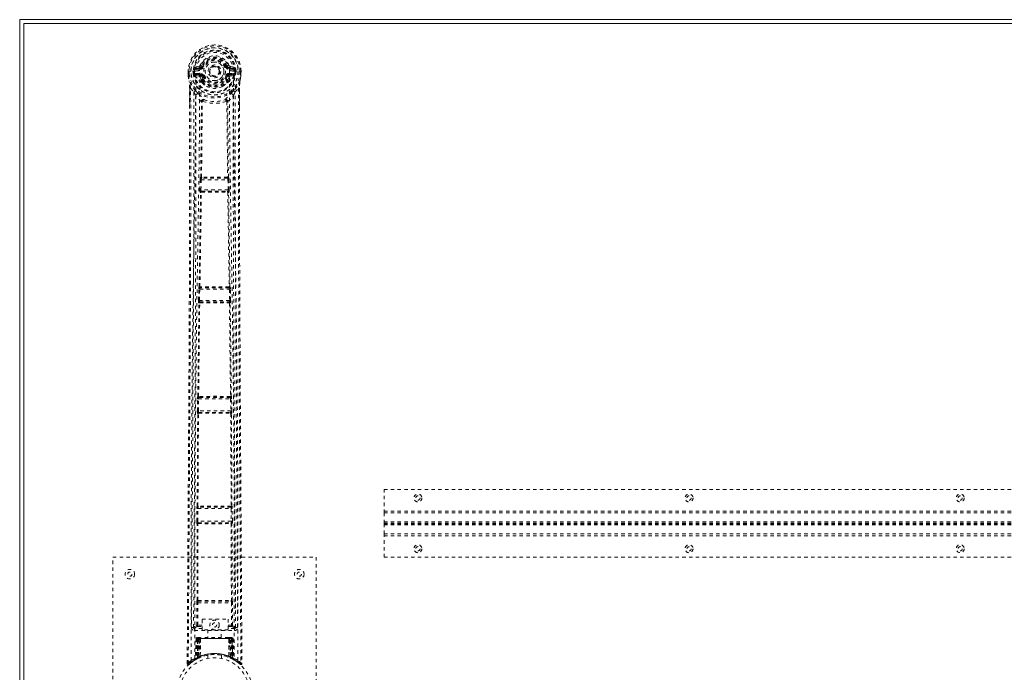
# Model space of a CAD drawing. Header units: inches. Extents: x 14 to 109.5, y 41.8 to 71.6.
# Tile 2 of 7: x 14 to 43, y 52.3 to 71.6. Entities that reach past the tile are written whole.
import ezdxf

# ---------------------------------------------------------------- set-up
doc = ezdxf.new("R2010")
doc.units = ezdxf.units.IN
doc.header["$MEASUREMENT"] = 0
doc.linetypes.add('SLD-Dashed', pattern=[0.075, 0.05, -0.025])
doc.linetypes.add('SLD-Solid', pattern=[0])

msp = doc.modelspace()

# ---------------------------------------------------------------- linework, layer by layer
at = {"color": 7, "linetype": 'SLD-Solid', "lineweight": 15}
for p, q in [((13.981, 41.806), (13.981, 71.556)), ((13.981, 71.556), (109.481, 71.556)), ((14.099, 71.438), (14.099, 41.924)), ((109.363, 71.438), (14.099, 71.438)), ((14.099, 71.438), (109.363, 71.438)), ((14.099, 41.924), (14.099, 71.438))]:
    msp.add_line(p, q, dxfattribs=at)
at = {"color": 7, "linetype": 'SLD-Dashed', "lineweight": 0}
for p, q in [((18.952, 70.034), (18.952, 69.956)), ((18.956, 70.034), (18.952, 70.034)), ((18.953, 70.035), (18.953, 69.955)), ((18.981, 70.034), (18.953, 70.034)), ((19.009, 70.034), (18.956, 70.034)), ((18.981, 70.034), (18.982, 69.957)), ((19.032, 70.034), (19.009, 70.034)), ((19.177, 70.034), (19.032, 70.034)), ((19.103, 69.962), (19.103, 70.034)), ((19.138, 70.034), (19.132, 70.034)), ((19.132, 70.034), (19.133, 69.963)), ((19.138, 69.958), (19.138, 70.034)), ((19.275, 70.18), (19.156, 70.157)), ((19.177, 70.034), (19.177, 70.034)), ((19.186, 70.121), (19.302, 70.141)), ((19.186, 70.121), (19.186, 70.091)), ((19.302, 70.121), (19.186, 70.121)), ((19.302, 70.091), (19.186, 70.091)), ((19.302, 70.141), (19.302, 70.121)), ((19.302, 70.091), (19.302, 70.121)), ((19.362, 70.185), (19.385, 70.175)), ((20.078, 70.175), (20.1, 70.185)), ((20.155, 70.208), (20.1, 70.185)), ((20.1, 70.185), (20.103, 70.178)), ((20.16, 70.141), (20.276, 70.121)), ((20.16, 70.141), (20.16, 70.121)), ((20.276, 70.121), (20.16, 70.121)), ((20.16, 70.091), (20.16, 70.121)), ((20.276, 70.091), (20.16, 70.091)), ((20.307, 70.157), (20.188, 70.18)), ((20.276, 70.091), (20.276, 70.121)), ((20.285, 70.034), (20.285, 70.034)), ((20.285, 70.034), (20.454, 70.034)), ((20.324, 69.958), (20.325, 70.034)), ((20.325, 70.034), (20.33, 70.034)), ((20.325, 70.034), (20.325, 70.034)), ((20.33, 69.963), (20.33, 70.034)), ((20.36, 70.034), (20.359, 69.961)), ((20.454, 70.034), (20.507, 70.034)), ((20.481, 69.957), (20.481, 70.034)), ((20.481, 70.034), (20.509, 70.034)), ((20.511, 70.034), (20.507, 70.034)), ((20.509, 69.955), (20.509, 70.035)), ((20.511, 70.034), (20.51, 69.956)), ((18.952, 69.956), (18.952, 69.956)), ((18.953, 69.909), (18.953, 69.905)), ((18.984, 69.732), (18.981, 69.75)), ((19.133, 69.962), (19.103, 69.96)), ((19.103, 69.96), (19.103, 69.962)), ((19.133, 69.962), (19.139, 69.942)), ((19.139, 69.942), (19.138, 69.958)), ((19.145, 69.92), (19.147, 69.916)), ((19.148, 69.916), (19.157, 69.906)), ((19.273, 69.885), (19.157, 69.906)), ((19.173, 69.969), (19.173, 69.939)), ((19.173, 69.969), (19.302, 69.969)), ((19.302, 69.914), (19.173, 69.939)), ((19.173, 69.939), (19.302, 69.939)), ((19.302, 69.969), (19.302, 69.939)), ((19.302, 69.914), (19.302, 69.939)), ((19.345, 69.731), (19.345, 69.769)), ((19.358, 69.873), (19.346, 69.892)), ((19.385, 69.884), (19.358, 69.873)), ((19.358, 69.873), (19.398, 69.786)), ((19.368, 69.772), (19.368, 69.734)), ((20.064, 69.786), (20.105, 69.873)), ((20.105, 69.873), (20.078, 69.884)), ((20.094, 69.734), (20.094, 69.772)), ((20.118, 69.769), (20.162, 69.862)), ((20.118, 69.731), (20.118, 69.769)), ((20.16, 69.969), (20.16, 69.939)), ((20.16, 69.969), (20.289, 69.969)), ((20.289, 69.939), (20.16, 69.914)), ((20.16, 69.914), (20.16, 69.939)), ((20.16, 69.939), (20.289, 69.939)), ((20.189, 69.885), (20.305, 69.906)), ((20.289, 69.939), (20.289, 69.969)), ((20.315, 69.916), (20.305, 69.906)), ((20.305, 69.906), (20.305, 69.906)), ((20.305, 69.906), (20.305, 69.906)), ((20.315, 69.916), (20.318, 69.92)), ((20.315, 69.916), (20.315, 69.916)), ((20.329, 69.962), (20.324, 69.942)), ((20.324, 69.942), (20.324, 69.958)), ((20.359, 69.96), (20.33, 69.962)), ((20.359, 69.961), (20.359, 69.96)), ((20.509, 69.909), (20.509, 69.905)), ((20.51, 69.956), (20.51, 69.956)), ((18.995, 68.929), (18.995, 69.536)), ((19.025, 69.536), (19.121, 69.421)), ((19.361, 69.688), (19.349, 69.707)), ((20.113, 69.707), (20.101, 69.688)), ((20.341, 69.421), (20.438, 69.536)), ((20.467, 69.536), (20.467, 68.962)), ((19.34, 69.142), (19.34, 69.142)), ((20.123, 69.142), (20.123, 69.142)), ((19.324, 66.905), (19.344, 69.125)), ((19.347, 66.907), (19.367, 69.128)), ((19.367, 69.128), (19.367, 69.128)), ((20.095, 69.128), (20.115, 66.907)), ((20.095, 69.128), (20.095, 69.128)), ((20.139, 66.905), (20.119, 69.125)), ((19.298, 66.534), (19.306, 66.829)), ((19.306, 66.829), (19.308, 66.857)), ((19.32, 66.904), (19.324, 66.905)), ((19.328, 66.533), (19.336, 66.828)), ((19.336, 66.828), (20.126, 66.828)), ((19.349, 66.873), (19.353, 66.874)), ((20.113, 66.873), (19.349, 66.873)), ((20.109, 66.902), (20.109, 66.902)), ((20.109, 66.874), (20.113, 66.873)), ((20.126, 66.828), (20.134, 66.533)), ((20.143, 66.904), (20.139, 66.905)), ((20.156, 66.829), (20.154, 66.857)), ((20.164, 66.534), (20.156, 66.829)), ((20.134, 66.533), (19.328, 66.533)), ((19.318, 66.456), (19.307, 66.459)), ((19.347, 66.485), (19.337, 66.488)), ((19.337, 66.488), (20.126, 66.488)), ((20.126, 66.488), (20.115, 66.485)), ((20.116, 66.462), (20.116, 66.462)), ((20.145, 66.456), (20.156, 66.459)), ((19.274, 63.67), (19.277, 63.671)), ((19.304, 63.639), (19.306, 63.64)), ((20.158, 63.639), (19.304, 63.639)), ((20.156, 63.64), (20.158, 63.639)), ((20.188, 63.67), (20.186, 63.671)), ((19.257, 63.268), (19.265, 63.595)), ((19.287, 63.267), (19.294, 63.594)), ((19.294, 63.594), (20.168, 63.594)), ((20.168, 63.594), (20.175, 63.267)), ((20.205, 63.268), (20.198, 63.595)), ((19.238, 60.433), (19.27, 63.19)), ((19.26, 60.435), (19.292, 63.191)), ((19.27, 63.19), (19.263, 63.193)), ((20.175, 63.267), (19.287, 63.267)), ((19.3, 63.219), (19.293, 63.222)), ((19.293, 63.222), (20.169, 63.222)), ((20.169, 63.222), (20.163, 63.219)), ((20.17, 63.191), (20.202, 60.435)), ((20.193, 63.19), (20.199, 63.193)), ((20.225, 60.433), (20.193, 63.19)), ((19.236, 60.432), (19.238, 60.433)), ((20.226, 60.432), (20.225, 60.433)), ((19.223, 60.005), (19.228, 60.357)), ((19.253, 60.004), (19.258, 60.357)), ((19.258, 60.357), (20.204, 60.357)), ((19.266, 60.402), (19.268, 60.403)), ((20.196, 60.402), (19.266, 60.402)), ((19.272, 60.403), (19.272, 60.403)), ((20.19, 60.403), (20.19, 60.403)), ((20.195, 60.403), (20.196, 60.402)), ((20.204, 60.357), (20.21, 60.004)), ((20.239, 60.005), (20.234, 60.357)), ((19.219, 57.192), (19.234, 59.928)), ((19.234, 59.928), (19.229, 59.93)), ((19.24, 57.193), (19.256, 59.929)), ((20.21, 60.004), (19.253, 60.004)), ((19.263, 59.957), (19.259, 59.959)), ((19.259, 59.959), (20.204, 59.959)), ((19.267, 59.957), (19.267, 59.957)), ((20.195, 59.957), (20.195, 59.957)), ((20.204, 59.959), (20.199, 59.957)), ((20.207, 59.929), (20.222, 57.193)), ((20.229, 59.928), (20.233, 59.93)), ((20.244, 57.192), (20.229, 59.928)), ((24.731, 56.993), (24.731, 57.681)), ((24.731, 57.681), (66.731, 57.681)), ((19.206, 56.746), (19.209, 57.116)), ((19.217, 57.191), (19.219, 57.192)), ((19.236, 56.745), (19.239, 57.116)), ((19.239, 57.116), (20.224, 57.116)), ((19.247, 57.161), (19.248, 57.162)), ((20.216, 57.161), (19.247, 57.161)), ((19.253, 57.162), (19.253, 57.162)), ((20.21, 57.162), (20.21, 57.162)), ((20.214, 57.162), (20.216, 57.161)), ((20.224, 57.116), (20.226, 56.745)), ((20.245, 57.191), (20.244, 57.192)), ((20.256, 56.746), (20.253, 57.116)), ((24.731, 57.044), (66.731, 57.044)), ((24.731, 56.69), (24.731, 56.993)), ((24.731, 56.993), (66.731, 56.993)), ((19.217, 56.669), (19.213, 56.671)), ((19.215, 54.412), (19.217, 56.669)), ((20.226, 56.745), (19.236, 56.745)), ((19.237, 54.413), (19.239, 56.67)), ((19.247, 56.699), (19.243, 56.7)), ((19.243, 56.7), (20.219, 56.7)), ((19.251, 56.698), (19.251, 56.698)), ((20.212, 56.698), (20.211, 56.698)), ((20.219, 56.7), (20.215, 56.699)), ((20.224, 56.67), (20.226, 54.413)), ((20.245, 56.669), (20.249, 56.671)), ((20.247, 54.412), (20.245, 56.669)), ((24.731, 56.726), (66.731, 56.726)), ((24.731, 56.69), (66.731, 56.69)), ((24.731, 56.672), (24.731, 56.69)), ((24.731, 56.672), (66.731, 56.672)), ((24.731, 56.368), (24.731, 56.672)), ((24.731, 56.635), (66.731, 56.635)), ((24.731, 56.368), (66.731, 56.368)), ((24.731, 55.681), (24.731, 56.368)), ((24.731, 56.317), (66.731, 56.317)), ((16.731, 47.681), (16.731, 55.681)), ((16.731, 55.681), (22.731, 55.681)), ((22.731, 55.681), (22.731, 47.681)), ((24.731, 55.681), (66.731, 55.681)), ((19.205, 53.677), (19.206, 54.337)), ((19.215, 54.412), (19.215, 54.412)), ((19.235, 53.677), (19.236, 54.337)), ((19.236, 54.337), (20.226, 54.337)), ((19.244, 54.382), (19.245, 54.382)), ((19.244, 54.382), (20.218, 54.382)), ((20.218, 54.382), (20.218, 54.382)), ((20.226, 54.337), (20.228, 53.677)), ((20.248, 54.412), (20.247, 54.412)), ((20.258, 53.677), (20.256, 54.337)), ((19.363, 53.852), (20.132, 53.852)), ((19.363, 53.538), (19.363, 53.852)), ((20.132, 53.852), (20.132, 53.538)), ((19.051, 53.605), (19.111, 53.605)), ((19.111, 53.609), (19.111, 53.607)), ((19.111, 53.605), (19.113, 53.594)), ((19.112, 53.604), (19.113, 53.594)), ((19.141, 53.575), (19.141, 53.515)), ((19.363, 53.575), (19.141, 53.575)), ((19.141, 53.515), (20.322, 53.515)), ((19.233, 53.632), (19.363, 53.632)), ((19.363, 53.677), (19.235, 53.677)), ((20.132, 53.538), (19.363, 53.538)), ((19.536, 53.538), (19.536, 53.306)), ((19.926, 53.306), (19.926, 53.538)), ((20.132, 53.677), (20.228, 53.677)), ((20.132, 53.632), (20.23, 53.632)), ((20.322, 53.575), (20.132, 53.575)), ((20.322, 53.515), (20.322, 53.575)), ((20.35, 53.594), (20.352, 53.605)), ((20.35, 53.594), (20.351, 53.604)), ((20.351, 53.607), (20.351, 53.609)), ((20.352, 53.605), (20.412, 53.605)), ((19.184, 53.277), (19.163, 52.671)), ((19.198, 53.277), (19.177, 52.679)), ((19.198, 53.277), (19.184, 53.277)), ((19.184, 53.277), (19.223, 53.277)), ((19.217, 53.28), (19.196, 52.686)), ((19.216, 53.277), (19.196, 52.69)), ((19.283, 53.277), (19.216, 53.277)), ((19.223, 52.719), (19.223, 53.277)), ((19.223, 53.277), (20.239, 53.277)), ((19.237, 53.306), (19.228, 53.306)), ((19.237, 53.277), (19.236, 52.726)), ((20.226, 53.277), (19.237, 53.277)), ((19.3, 53.306), (19.246, 53.306)), ((19.255, 53.277), (19.255, 52.734)), ((19.255, 53.277), (20.207, 53.277)), ((19.264, 52.725), (19.283, 53.277)), ((19.284, 53.277), (19.265, 52.726)), ((19.283, 53.277), (19.284, 53.277)), ((19.306, 52.753), (19.312, 53.277)), ((19.315, 53.277), (19.31, 52.755)), ((19.315, 53.277), (19.312, 53.277)), ((19.321, 53.306), (19.314, 53.306)), ((20.148, 53.277), (19.315, 53.277)), ((20.14, 53.306), (19.322, 53.306)), ((20.148, 53.306), (20.141, 53.306)), ((20.152, 52.755), (20.148, 53.277)), ((20.151, 53.277), (20.148, 53.277)), ((20.151, 53.277), (20.156, 52.753)), ((20.216, 53.306), (20.162, 53.306)), ((20.197, 52.726), (20.178, 53.277)), ((20.178, 53.277), (20.179, 53.277)), ((20.179, 53.277), (20.199, 52.725)), ((20.246, 53.277), (20.179, 53.277)), ((20.207, 52.734), (20.207, 53.277)), ((20.235, 53.306), (20.225, 53.306)), ((20.226, 53.277), (20.226, 52.726)), ((20.226, 53.277), (20.265, 53.277)), ((20.239, 53.277), (20.24, 52.719)), ((20.266, 52.686), (20.246, 53.28)), ((20.246, 53.277), (20.267, 52.69)), ((20.265, 53.277), (20.285, 52.679)), ((20.278, 53.277), (20.265, 53.277)), ((20.278, 53.277), (20.299, 52.671)), ((19.078, 52.599), (18.974, 52.516)), ((19.063, 52.589), (19.082, 52.604)), ((19.188, 52.668), (19.085, 52.604)), ((19.149, 52.646), (19.162, 52.654)), ((19.163, 52.671), (19.177, 52.679)), ((19.181, 52.665), (19.247, 52.699)), ((19.196, 52.69), (19.264, 52.725)), ((19.223, 52.719), (19.235, 52.693)), ((19.247, 52.699), (19.248, 52.7)), ((19.251, 52.701), (19.249, 52.7)), ((19.267, 52.708), (19.255, 52.734)), ((19.265, 52.726), (19.264, 52.725)), ((19.296, 52.719), (19.265, 52.705)), ((19.306, 52.753), (19.31, 52.755)), ((19.531, 52.788), (19.531, 52.692)), ((19.931, 52.692), (19.931, 52.788)), ((20.149, 52.728), (20.154, 52.726)), ((20.152, 52.755), (20.156, 52.753)), ((20.207, 52.734), (20.195, 52.708)), ((20.199, 52.725), (20.197, 52.726)), ((20.199, 52.725), (20.267, 52.69)), ((20.212, 52.7), (20.214, 52.7)), ((20.214, 52.7), (20.215, 52.699)), ((20.215, 52.699), (20.282, 52.665)), ((20.225, 52.694), (20.227, 52.693)), ((20.285, 52.679), (20.299, 52.671)), ((20.294, 52.659), (20.308, 52.651)), ((20.3, 52.654), (20.314, 52.646)), ((18.924, 52.539), (18.954, 52.539))]:
    msp.add_line(p, q, dxfattribs=at)
at = {"color": 7, "linetype": 'SLD-Dashed', "lineweight": 0, "flags": 128}
for points in [[(20.168, 70.052), (20.162, 70.131), (20.137, 70.208), (20.096, 70.279), (20.041, 70.34), (19.974, 70.389), (19.898, 70.426), (19.816, 70.448), (19.731, 70.456), (19.646, 70.448), (19.565, 70.426), (19.489, 70.389), (19.422, 70.34), (19.366, 70.279), (19.325, 70.208), (19.301, 70.131), (19.294, 70.052)], [(18.952, 70.034), (18.951, 70.034), (18.952, 70.034), (18.953, 70.034)], [(19.043, 52.633), (19.041, 55.076), (19.045, 57.517), (19.059, 59.958), (19.085, 62.396), (19.112, 64.309), (19.142, 66.221), (19.167, 68.129), (19.177, 70.034)], [(19.186, 70.091), (19.163, 70.095), (19.143, 70.108)], [(19.152, 52.688), (19.15, 55.126), (19.154, 57.562), (19.17, 59.997), (19.198, 62.43), (19.227, 64.339), (19.259, 66.246), (19.285, 68.15), (19.294, 70.052)], [(19.412, 70.164), (19.407, 70.166), (19.402, 70.168), (19.397, 70.17), (19.393, 70.172), (19.39, 70.173), (19.387, 70.174), (19.385, 70.175), (19.385, 70.175)], [(20.05, 70.164), (20.056, 70.166), (20.061, 70.168), (20.065, 70.17), (20.069, 70.172), (20.073, 70.173), (20.076, 70.174), (20.077, 70.175), (20.078, 70.175)], [(20.168, 70.052), (20.178, 68.116), (20.205, 66.177), (20.237, 64.235), (20.267, 62.291), (20.29, 60.345), (20.307, 57.794), (20.313, 55.242), (20.311, 52.688)], [(20.319, 70.108), (20.3, 70.095), (20.276, 70.091)], [(20.419, 52.633), (20.422, 55.076), (20.418, 57.517), (20.404, 59.958), (20.378, 62.396), (20.35, 64.31), (20.32, 66.221), (20.295, 68.129), (20.285, 70.034)], [(20.509, 70.034), (20.51, 70.034), (20.511, 70.034), (20.511, 70.034)], [(18.982, 69.957), (18.975, 69.956), (18.969, 69.956), (18.964, 69.956), (18.959, 69.956), (18.955, 69.956), (18.953, 69.956), (18.952, 69.956), (18.952, 69.956)], [(18.982, 69.956), (18.98, 69.952), (18.972, 69.941), (18.97, 69.936), (18.97, 69.931), (18.969, 69.927), (18.968, 69.925), (18.967, 69.924), (18.963, 69.922), (18.959, 69.921), (18.958, 69.92), (18.957, 69.919), (18.957, 69.915), (18.956, 69.906), (18.955, 69.905), (18.955, 69.904), (18.954, 69.904), (18.953, 69.905)], [(18.953, 69.909), (18.966, 69.821), (18.981, 69.75)], [(18.953, 69.905), (18.967, 69.813), (18.983, 69.739)], [(18.981, 69.75), (18.981, 69.745), (18.983, 69.739)], [(19.163, 69.461), (19.063, 69.584), (18.983, 69.739)], [(19.133, 69.962), (19.133, 69.962), (19.133, 69.962)], [(19.138, 69.958), (19.155, 69.966), (19.173, 69.969)], [(19.301, 69.862), (19.287, 69.879), (19.273, 69.885)], [(19.345, 69.769), (19.322, 69.811), (19.301, 69.862)], [(19.349, 69.707), (19.349, 69.708), (19.345, 69.731)], [(19.412, 69.896), (19.407, 69.894), (19.402, 69.891), (19.397, 69.889), (19.393, 69.888), (19.39, 69.886), (19.387, 69.885), (19.385, 69.884), (19.385, 69.884)], [(20.05, 69.896), (20.056, 69.894), (20.061, 69.891), (20.065, 69.889), (20.069, 69.888), (20.073, 69.886), (20.076, 69.885), (20.077, 69.884), (20.078, 69.884)], [(20.118, 69.731), (20.114, 69.708), (20.113, 69.707)], [(20.162, 69.862), (20.175, 69.879), (20.189, 69.885)], [(20.289, 69.969), (20.307, 69.966), (20.324, 69.958)], [(20.48, 69.739), (20.399, 69.584), (20.299, 69.461)], [(20.33, 69.962), (20.329, 69.962), (20.329, 69.962)], [(20.481, 69.75), (20.478, 69.73), (20.476, 69.706)], [(20.48, 69.739), (20.496, 69.813), (20.509, 69.905)], [(20.48, 69.739), (20.481, 69.745), (20.481, 69.75)], [(20.481, 69.957), (20.487, 69.956), (20.493, 69.956), (20.499, 69.956), (20.503, 69.956), (20.507, 69.956), (20.509, 69.956), (20.511, 69.956), (20.51, 69.956)], [(20.509, 69.905), (20.508, 69.904), (20.508, 69.904), (20.507, 69.904), (20.507, 69.906), (20.506, 69.914), (20.505, 69.918), (20.504, 69.92), (20.503, 69.92), (20.499, 69.921), (20.497, 69.922), (20.496, 69.923), (20.495, 69.925), (20.494, 69.932), (20.492, 69.937), (20.49, 69.941), (20.485, 69.948), (20.482, 69.952), (20.481, 69.956)], [(20.509, 69.909), (20.497, 69.821), (20.481, 69.75)], [(18.954, 52.539), (18.96, 53.474), (18.966, 54.446), (18.972, 55.454), (18.977, 56.223), (18.977, 56.325), (18.978, 56.428), (18.979, 56.531), (18.979, 56.634), (18.98, 56.737), (18.981, 56.862), (18.983, 57.228), (18.985, 57.564), (18.987, 57.867), (18.989, 58.138), (18.992, 58.646), (18.994, 59.09), (18.998, 59.748), (19.002, 60.347), (19.005, 60.889), (19.009, 61.497), (19.012, 62.117), (19.018, 63.315), (19.023, 64.591), (19.027, 65.823), (19.029, 67.064), (19.028, 68.314), (19.025, 69.536)], [(18.995, 69.536), (18.995, 69.536), (18.996, 69.536), (18.999, 69.536), (19.002, 69.536), (19.006, 69.536), (19.012, 69.536), (19.018, 69.536), (19.025, 69.536)], [(18.997, 69.536), (18.998, 69.258), (18.999, 69.019), (18.999, 68.928)], [(19.361, 69.688), (19.439, 69.621), (19.492, 69.592)], [(19.971, 69.592), (20.023, 69.622), (20.101, 69.688)], [(20.438, 69.536), (20.434, 68.2), (20.434, 66.846), (20.436, 65.468), (20.441, 64.142), (20.447, 62.776), (20.454, 61.41), (20.462, 60.109), (20.469, 58.956), (20.474, 58.15), (20.482, 56.825), (20.489, 55.683), (20.496, 54.593), (20.502, 53.545), (20.508, 52.538)], [(20.467, 69.536), (20.468, 69.536), (20.466, 69.536), (20.464, 69.536), (20.461, 69.536), (20.456, 69.536), (20.451, 69.536), (20.445, 69.536), (20.438, 69.536)], [(20.464, 68.962), (20.465, 69.205), (20.466, 69.536)], [(20.476, 69.706), (20.471, 69.652), (20.467, 69.536)], [(19.121, 69.421), (19.122, 68.663), (19.123, 67.868), (19.122, 67.038), (19.12, 66.171), (19.118, 65.32), (19.115, 64.603), (19.112, 63.918), (19.108, 63.182), (19.104, 62.396), (19.103, 62.154), (19.102, 61.909), (19.1, 61.659), (19.099, 61.441), (19.098, 61.264), (19.097, 61.079), (19.096, 60.885), (19.094, 60.682), (19.092, 60.273), (19.089, 59.833), (19.086, 59.361), (19.086, 59.268), (19.085, 59.245), (19.085, 59.228), (19.085, 59.205), (19.085, 59.176), (19.085, 59.14), (19.085, 59.098), (19.084, 58.952), (19.082, 58.759), (19.081, 58.558), (19.08, 58.323), (19.078, 58.055), (19.077, 57.941), (19.077, 57.821), (19.076, 57.696), (19.075, 57.566), (19.074, 57.483), (19.074, 57.403), (19.069, 56.568), (19.064, 55.764), (19.059, 55.002), (19.055, 54.282), (19.051, 53.605)], [(19.181, 69.309), (19.178, 65.384), (19.159, 61.458), (19.135, 57.532), (19.111, 53.605)], [(19.34, 69.142), (19.255, 69.221), (19.181, 69.309)], [(19.259, 69.373), (19.268, 69.364), (19.274, 69.358)], [(19.387, 69.148), (19.383, 69.158), (19.376, 69.165), (19.369, 69.17), (19.36, 69.171), (19.353, 69.168), (19.346, 69.162), (19.342, 69.153), (19.34, 69.142)], [(20.123, 69.142), (20.121, 69.153), (20.116, 69.162), (20.11, 69.168), (20.102, 69.171), (20.094, 69.17), (20.086, 69.165), (20.08, 69.158), (20.075, 69.148)], [(20.123, 69.142), (20.208, 69.221), (20.282, 69.309)], [(20.204, 69.373), (20.194, 69.364), (20.189, 69.358)], [(20.352, 53.605), (20.328, 57.532), (20.304, 61.458), (20.285, 65.384), (20.282, 69.309)], [(20.412, 53.605), (20.408, 54.217), (20.404, 54.864), (20.4, 55.546), (20.396, 56.263), (20.391, 57.005), (20.39, 57.105), (20.39, 57.205), (20.389, 57.306), (20.389, 57.407), (20.388, 57.509), (20.387, 57.638), (20.385, 58.023), (20.383, 58.366), (20.381, 58.666), (20.379, 58.924), (20.378, 59.067), (20.377, 59.192), (20.377, 59.3), (20.376, 59.39), (20.376, 59.464), (20.375, 59.521), (20.374, 59.651), (20.373, 59.826), (20.37, 60.348), (20.367, 60.83), (20.366, 61.06), (20.365, 61.279), (20.363, 61.488), (20.362, 61.748), (20.36, 62.01), (20.359, 62.266), (20.358, 62.515), (20.352, 63.634), (20.347, 64.824), (20.343, 65.964), (20.34, 67.119), (20.34, 68.283), (20.341, 69.421)], [(18.924, 52.539), (18.95, 56.789), (18.976, 61.038), (18.996, 65.288), (18.995, 68.929)], [(20.467, 68.962), (20.467, 65.288), (20.486, 61.038), (20.512, 56.789), (20.538, 52.539)], [(19.306, 66.829), (19.31, 66.829), (19.316, 66.829), (19.326, 66.828), (19.336, 66.828)], [(19.347, 66.907), (19.341, 66.904), (19.336, 66.899), (19.334, 66.893), (19.334, 66.888), (19.336, 66.882), (19.34, 66.878), (19.347, 66.875), (19.353, 66.874)], [(19.347, 66.907), (19.35, 66.904), (19.351, 66.903), (19.352, 66.902), (19.353, 66.902)], [(20.109, 66.874), (20.116, 66.875), (20.122, 66.878), (20.126, 66.882), (20.129, 66.888), (20.128, 66.893), (20.126, 66.899), (20.122, 66.904), (20.115, 66.907)], [(20.109, 66.902), (20.11, 66.902), (20.111, 66.903), (20.113, 66.904), (20.115, 66.907)], [(20.126, 66.828), (20.137, 66.828), (20.146, 66.829), (20.153, 66.829), (20.156, 66.829)], [(19.298, 66.534), (19.3, 66.534), (19.302, 66.534), (19.305, 66.534), (19.308, 66.534), (19.313, 66.534), (19.318, 66.534), (19.323, 66.534), (19.328, 66.533)], [(20.134, 66.533), (20.14, 66.534), (20.145, 66.534), (20.15, 66.534), (20.154, 66.534), (20.158, 66.534), (20.161, 66.534), (20.163, 66.534), (20.164, 66.534)], [(19.277, 63.671), (19.297, 65.064), (19.318, 66.456)], [(19.299, 63.673), (19.32, 65.066), (19.341, 66.458)], [(19.347, 66.485), (19.341, 66.484), (19.336, 66.482), (19.332, 66.478), (19.33, 66.474), (19.33, 66.469), (19.332, 66.465), (19.336, 66.461), (19.341, 66.458)], [(19.346, 66.462), (19.345, 66.462), (19.344, 66.462), (19.343, 66.461), (19.341, 66.458)], [(20.121, 66.458), (20.127, 66.461), (20.131, 66.465), (20.132, 66.469), (20.132, 66.474), (20.13, 66.478), (20.127, 66.482), (20.121, 66.484), (20.115, 66.485)], [(20.121, 66.458), (20.142, 65.066), (20.163, 63.673)], [(20.186, 63.671), (20.165, 65.064), (20.145, 66.456)], [(19.299, 63.673), (19.293, 63.669), (19.289, 63.665), (19.287, 63.659), (19.287, 63.653), (19.289, 63.648), (19.293, 63.644), (19.299, 63.641), (19.306, 63.64)], [(20.156, 63.64), (20.163, 63.641), (20.169, 63.644), (20.174, 63.648), (20.176, 63.653), (20.176, 63.659), (20.174, 63.665), (20.169, 63.669), (20.163, 63.673)], [(20.157, 63.668), (20.158, 63.668), (20.159, 63.668), (20.161, 63.669), (20.163, 63.673)], [(19.266, 63.614), (19.265, 63.609), (19.267, 63.595)], [(19.265, 63.595), (19.268, 63.595), (19.274, 63.595), (19.284, 63.595), (19.294, 63.594)], [(20.168, 63.594), (20.178, 63.595), (20.188, 63.595), (20.195, 63.595), (20.198, 63.595)], [(20.196, 63.595), (20.197, 63.609), (20.197, 63.614)], [(19.257, 63.268), (19.258, 63.268), (19.26, 63.268), (19.263, 63.268), (19.267, 63.267), (19.271, 63.267), (19.276, 63.267), (19.282, 63.267), (19.287, 63.267)], [(19.3, 63.219), (19.293, 63.218), (19.288, 63.216), (19.284, 63.212), (19.281, 63.208), (19.281, 63.203), (19.283, 63.199), (19.287, 63.195), (19.292, 63.192)], [(19.298, 63.196), (19.297, 63.196), (19.296, 63.195), (19.294, 63.194), (19.292, 63.192)], [(20.17, 63.192), (20.175, 63.195), (20.179, 63.199), (20.181, 63.203), (20.181, 63.208), (20.179, 63.212), (20.175, 63.216), (20.169, 63.218), (20.163, 63.219)], [(20.175, 63.267), (20.181, 63.267), (20.186, 63.267), (20.191, 63.267), (20.195, 63.267), (20.199, 63.268), (20.202, 63.268), (20.204, 63.268), (20.205, 63.268)], [(19.26, 60.435), (19.254, 60.431), (19.25, 60.426), (19.248, 60.421), (19.248, 60.415), (19.25, 60.41), (19.255, 60.406), (19.261, 60.404), (19.268, 60.403)], [(19.26, 60.435), (19.262, 60.431), (19.264, 60.43), (19.265, 60.43), (19.266, 60.43)], [(20.195, 60.403), (20.202, 60.404), (20.208, 60.406), (20.212, 60.41), (20.215, 60.415), (20.215, 60.421), (20.213, 60.426), (20.209, 60.431), (20.202, 60.435)], [(20.197, 60.43), (20.198, 60.43), (20.199, 60.43), (20.2, 60.431), (20.202, 60.435)], [(19.228, 60.357), (19.231, 60.357), (19.238, 60.357), (19.248, 60.357), (19.258, 60.357)], [(19.229, 60.377), (19.229, 60.371), (19.23, 60.357)], [(20.204, 60.357), (20.215, 60.357), (20.225, 60.357), (20.231, 60.357), (20.234, 60.357)], [(20.232, 60.357), (20.234, 60.371), (20.234, 60.377)], [(19.223, 60.005), (19.224, 60.005), (19.226, 60.005), (19.229, 60.005), (19.233, 60.005), (19.237, 60.005), (19.242, 60.005), (19.247, 60.004), (19.253, 60.004)], [(19.263, 59.957), (19.257, 59.956), (19.251, 59.954), (19.247, 59.95), (19.245, 59.946), (19.245, 59.941), (19.246, 59.936), (19.25, 59.932), (19.256, 59.929)], [(19.261, 59.933), (19.26, 59.933), (19.259, 59.933), (19.258, 59.932), (19.256, 59.929)], [(20.207, 59.929), (20.212, 59.932), (20.216, 59.936), (20.218, 59.941), (20.218, 59.946), (20.215, 59.95), (20.211, 59.954), (20.205, 59.956), (20.199, 59.957)], [(20.207, 59.929), (20.205, 59.932), (20.203, 59.933), (20.202, 59.933), (20.202, 59.933)], [(20.21, 60.004), (20.215, 60.004), (20.22, 60.005), (20.225, 60.005), (20.23, 60.005), (20.233, 60.005), (20.236, 60.005), (20.238, 60.005), (20.239, 60.005)], [(20.348, 54.176), (20.346, 54.619), (20.342, 55.189), (20.339, 55.721), (20.336, 56.213), (20.333, 56.659), (20.331, 57.067), (20.328, 57.437), (20.326, 57.769), (20.323, 58.224), (20.322, 58.521)], [(19.209, 57.116), (19.212, 57.116), (19.219, 57.116), (19.228, 57.116), (19.239, 57.116)], [(19.21, 57.132), (19.21, 57.128), (19.211, 57.116)], [(19.24, 57.193), (19.234, 57.189), (19.231, 57.185), (19.229, 57.18), (19.229, 57.174), (19.231, 57.169), (19.236, 57.165), (19.242, 57.163), (19.248, 57.162)], [(19.24, 57.193), (19.243, 57.19), (19.244, 57.188), (19.245, 57.188), (19.246, 57.188)], [(20.214, 57.162), (20.221, 57.163), (20.227, 57.165), (20.231, 57.169), (20.234, 57.174), (20.234, 57.18), (20.232, 57.185), (20.228, 57.189), (20.222, 57.193)], [(20.216, 57.188), (20.217, 57.188), (20.218, 57.188), (20.22, 57.19), (20.222, 57.193)], [(20.224, 57.116), (20.234, 57.116), (20.244, 57.116), (20.251, 57.116), (20.253, 57.116)], [(20.251, 57.116), (20.253, 57.128), (20.253, 57.132)], [(19.206, 56.746), (19.207, 56.746), (19.209, 56.746), (19.212, 56.746), (19.216, 56.746), (19.22, 56.745), (19.225, 56.745), (19.231, 56.745), (19.236, 56.745)], [(19.247, 56.699), (19.241, 56.698), (19.235, 56.695), (19.231, 56.692), (19.228, 56.687), (19.228, 56.682), (19.23, 56.677), (19.233, 56.673), (19.239, 56.67)], [(19.244, 56.674), (19.243, 56.674), (19.243, 56.674), (19.241, 56.673), (19.239, 56.67)], [(20.224, 56.67), (20.229, 56.673), (20.233, 56.677), (20.234, 56.682), (20.234, 56.687), (20.232, 56.692), (20.228, 56.695), (20.222, 56.698), (20.215, 56.699)], [(20.224, 56.67), (20.221, 56.673), (20.22, 56.674), (20.219, 56.674), (20.218, 56.674)], [(20.226, 56.745), (20.232, 56.745), (20.237, 56.745), (20.242, 56.745), (20.246, 56.746), (20.25, 56.746), (20.253, 56.746), (20.255, 56.746), (20.256, 56.746)], [(19.206, 54.337), (19.207, 54.337), (19.209, 54.337), (19.212, 54.337), (19.216, 54.337), (19.221, 54.337), (19.225, 54.337), (19.231, 54.337), (19.236, 54.337)], [(19.237, 54.413), (19.231, 54.409), (19.228, 54.405), (19.225, 54.4), (19.226, 54.394), (19.228, 54.39), (19.232, 54.386), (19.238, 54.383), (19.245, 54.382)], [(19.237, 54.413), (19.239, 54.41), (19.241, 54.408), (19.242, 54.408), (19.243, 54.408)], [(19.243, 54.408), (19.485, 54.408), (19.731, 54.408), (19.978, 54.408), (20.22, 54.408)], [(19.249, 54.382), (19.367, 54.382), (19.485, 54.382), (19.605, 54.382), (19.725, 54.382), (19.835, 54.382), (19.945, 54.382), (20.05, 54.382), (20.132, 54.382), (20.213, 54.382)], [(20.218, 54.382), (20.224, 54.383), (20.23, 54.386), (20.234, 54.39), (20.237, 54.394), (20.237, 54.4), (20.235, 54.405), (20.231, 54.409), (20.225, 54.413)], [(20.226, 54.337), (20.237, 54.337), (20.246, 54.337), (20.253, 54.337), (20.256, 54.337)], [(19.111, 53.605), (19.134, 53.634), (19.203, 53.662)], [(19.141, 53.575), (19.164, 53.604), (19.233, 53.632)], [(19.205, 53.677), (19.208, 53.677), (19.215, 53.677), (19.223, 53.677), (19.235, 53.677)], [(20.258, 53.677), (20.255, 53.677), (20.248, 53.677), (20.238, 53.677), (20.228, 53.677)], [(20.23, 53.632), (20.299, 53.604), (20.322, 53.575)], [(20.352, 53.605), (20.329, 53.634), (20.259, 53.662)], [(19.237, 53.277), (19.222, 53.277), (19.21, 53.277), (19.201, 53.277), (19.198, 53.277)], [(19.216, 53.277), (19.216, 53.277), (19.218, 53.277), (19.222, 53.277), (19.227, 53.277), (19.233, 53.277), (19.24, 53.277), (19.247, 53.277), (19.255, 53.277)], [(19.223, 53.277), (19.223, 53.288), (19.223, 53.297), (19.224, 53.304), (19.224, 53.304)], [(19.312, 53.277), (19.302, 53.277), (19.293, 53.277), (19.287, 53.277), (19.284, 53.277)], [(19.312, 53.277), (19.312, 53.282), (19.313, 53.288), (19.313, 53.293), (19.315, 53.297), (19.316, 53.301), (19.318, 53.304), (19.319, 53.305), (19.321, 53.306)], [(20.141, 53.306), (20.145, 53.304), (20.148, 53.297), (20.15, 53.288), (20.151, 53.277)], [(20.178, 53.277), (20.175, 53.277), (20.169, 53.277), (20.161, 53.277), (20.151, 53.277)], [(20.207, 53.277), (20.215, 53.277), (20.223, 53.277), (20.23, 53.277), (20.236, 53.277), (20.241, 53.277), (20.244, 53.277), (20.246, 53.277), (20.246, 53.277)], [(20.239, 53.304), (20.239, 53.304), (20.239, 53.297), (20.239, 53.288), (20.239, 53.277)], [(20.239, 53.277), (20.254, 53.277), (20.267, 53.277), (20.272, 53.277), (20.275, 53.277), (20.278, 53.277)], [(19.219, 52.685), (19.227, 52.69), (19.234, 52.696)], [(19.308, 52.726), (19.309, 52.727), (19.31, 52.729), (19.311, 52.731), (19.311, 52.735), (19.31, 52.739), (19.309, 52.743), (19.308, 52.748), (19.306, 52.753)], [(20.154, 52.726), (20.153, 52.727), (20.152, 52.729), (20.152, 52.731), (20.152, 52.735), (20.152, 52.739), (20.153, 52.743), (20.155, 52.748), (20.156, 52.753)], [(20.314, 52.646), (20.312, 52.647), (20.312, 52.647)], [(20.49, 52.519), (20.497, 52.515), (20.505, 52.513), (20.513, 52.512), (20.521, 52.513), (20.528, 52.517), (20.533, 52.522), (20.537, 52.529), (20.538, 52.536)], [(20.538, 52.539), (20.538, 52.539), (20.536, 52.539), (20.529, 52.539), (20.52, 52.539), (20.514, 52.539), (20.508, 52.539)]]:
    msp.add_lwpolyline(points, dxfattribs=at)
at = {"color": 7, "linetype": 'SLD-Dashed', "lineweight": 0}
for centre, radius in [((19.731, 70.03), 0.7), ((19.731, 70.03), 0.69), ((19.731, 70.03), 0.623), ((19.731, 70.03), 0.32), ((19.731, 70.03), 0.275), ((19.731, 70.03), 0.188), ((19.731, 70.03), 0.156), ((19.731, 70.03), 0.142), ((19.731, 70.03), 0.14), ((19.731, 70.03), 0.138), ((25.731, 57.431), 0.117), ((33.731, 57.431), 0.117), ((41.731, 57.431), 0.117), ((25.731, 57.431), 0.0625), ((33.731, 57.431), 0.0625), ((41.731, 57.431), 0.0625), ((25.731, 55.931), 0.117), ((25.731, 55.931), 0.0625), ((33.731, 55.931), 0.117), ((33.731, 55.931), 0.0625), ((41.731, 55.931), 0.117), ((41.731, 55.931), 0.0625), ((17.231, 55.181), 0.141), ((17.231, 55.181), 0.0625), ((22.231, 55.181), 0.141), ((22.231, 55.181), 0.0625), ((19.731, 53.681), 0.14), ((19.731, 53.681), 0.0625), ((19.731, 51.681), 1.125), ((19.731, 51.681), 1.03)]:
    msp.add_circle(centre, radius, dxfattribs=at)
for centre, radius, start, end in [((19.731, 70.03), 0.78, 0, 179.6863), ((19.731, 70.03), 0.78, 0.3208, 179.6784), ((19.731, 70.03), 0.75, 0.3211, 179.6789), ((19.731, 70.03), 0.629, 0.4095, 179.5861), ((19.731, 70.03), 0.599, 0.4095, 179.5861), ((19.731, 70.034), 0.554, 0.0503, 179.957), ((19.731, 70.03), 0.459, 22.774, 157.226), ((19.731, 70.03), 0.4, 22.774, 157.226), ((19.731, 70.03), 0.376, 22.774, 157.226), ((19.731, 70.03), 0.346, 22.7736, 157.2264), ((19.731, 70.03), 0.275, 90.0004, 269.9996), ((19.731, 70.03), 0.275, 269.9994, 90.0006), ((19.731, 70.03), 0.593, 172.3909, 179.5868), ((19.347, 70.081), 0.206, 158.3392, 172.3399), ((19.185, 70.151), 0.0299, 167.8868, 271.9573), ((19.292, 69.663), 0.389, 89.6789, 107.1681), ((19.303, 70.171), 0.0301, 162.39, 268.5415), ((19.266, 70.225), 0.0456, 281.3979, 337.4236), ((19.297, 70.212), 0.0714, 274.7351, 337.153), ((19.302, 70.21), 0.089, 270, 337.226), ((19.302, 70.21), 0.119, 270.0025, 337.223), ((17.327, 65.414), 5.187, 66.898, 67.5534), ((20.16, 70.21), 0.119, 202.7746, 269.9998), ((20.16, 70.21), 0.089, 202.774, 270), ((20.166, 70.213), 0.0716, 208.9548, 265.1638), ((20.197, 70.225), 0.0457, 202.6444, 258.5262), ((20.159, 70.171), 0.0301, 271.4563, 17.6197), ((20.175, 69.693), 0.358, 72.1172, 91.0928), ((20.278, 70.151), 0.0299, 268.0507, 12.1053), ((20.115, 70.081), 0.206, 7.6543, 21.6562), ((19.731, 70.03), 0.593, 0.4056, 7.6091), ((19.389, 69.944), 0.437, 178.3529, 185.5999), ((19.775, 69.951), 0.822, 179.6511, 182.9183), ((19.731, 70.03), 0.788, 189.1184, 350.8816), ((19.731, 70.03), 0.753, 185.5813, 354.4206), ((15.294, 68.872), 3.79, 10.0808, 13.2267), ((16.147, 69.45), 2.851, 1.7253, 5.684), ((17.67, 69.559), 1.325, 359.0056, 7.5039), ((19.731, 70.03), 0.632, 186.2979, 353.7021), ((19.731, 70.03), 0.602, 186.4998, 353.5002), ((19.213, 69.949), 0.075, 185.4798, 203.3273), ((19.173, 69.908), 0.0305, 89.0065, 157.7948), ((19.594, 70.12), 0.491, 204.6711, 241.7218), ((19.534, 70.122), 0.435, 209.8477, 244.1932), ((19.303, 69.884), 0.0299, 91.0979, 179.1191), ((19.331, 69.856), 0.031, 31.7528, 170.0589), ((19.302, 69.85), 0.119, 22.777, 89.9975), ((19.302, 69.85), 0.089, 22.774, 90), ((19.302, 69.86), 0.0542, 36.1817, 89.4197), ((19.375, 69.766), 0.0305, 40.9372, 174.0451), ((19.366, 69.698), 0.0743, 88.1532, 106.2988), ((19.366, 69.659), 0.0747, 88.1694, 106.2286), ((19.401, 69.74), 0.0463, 93.6758, 135.7454), ((19.731, 70.04), 0.451, 216.3978, 323.6022), ((19.4, 69.734), 0.0316, 180.7262, 225.4171), ((19.731, 70.03), 0.376, 202.774, 337.226), ((19.731, 70.025), 0.41, 215.7149, 324.3067), ((19.731, 70.03), 0.346, 202.7736, 337.2264), ((20.16, 69.85), 0.119, 90.0002, 157.2254), ((20.087, 69.766), 0.0305, 5.9542, 139.016), ((20.061, 69.74), 0.0466, 44.3441, 86.1483), ((20.16, 69.85), 0.089, 90, 157.226), ((20.063, 69.734), 0.0316, 314.5901, 359.2872), ((20.097, 69.698), 0.0745, 73.7194, 91.8342), ((20.097, 69.659), 0.0746, 73.7678, 91.8399), ((19.874, 70.114), 0.483, 297.9645, 335.8035), ((20.165, 69.849), 0.0647, 94.7258, 158.8763), ((20.131, 69.856), 0.031, 10.0014, 148.1897), ((19.929, 70.122), 0.434, 295.7994, 330.1531), ((20.159, 69.884), 0.0299, 0.8846, 88.8984), ((20.29, 69.908), 0.0305, 22.1954, 90.9947), ((20.219, 69.957), 0.106, 339.3009, 351.8921), ((24.182, 68.869), 3.804, 166.7791, 169.9134), ((22.024, 69.87), 1.518, 176.7091, 178.6165), ((19.706, 69.951), 0.804, 357.0439, 0.3862), ((19.815, 68.742), 0.971, 132.1781, 135.6394), ((20.701, 71.033), 2.199, 225.6344, 229.0177), ((19.404, 69.676), 0.0441, 127.0387, 165.3984), ((19.731, 70.062), 0.498, 224.7106, 315.2894), ((19.731, 69.996), 0.47, 239.4265, 300.6393), ((20.058, 69.676), 0.0441, 14.6315, 52.934), ((18.764, 71.031), 2.196, 310.9786, 314.3665), ((19.649, 68.743), 0.969, 44.3541, 47.822), ((23.559, 69.438), 3.095, 175.0386, 178.2151), ((25.268, 72.626), 6.932, 207.5428, 208.5892), ((19.241, 69.307), 0.0608, 58.0506, 177.8245), ((19.998, 69.866), 0.885, 215.0122, 229.1424), ((19.4, 69.139), 0.0608, 71.8534, 176.6918), ((19.316, 69.128), 0.0278, 354.3172, 31.8353), ((19.391, 69.123), 0.0249, 99.8157, 168.1817), ((19.473, 69.126), 0.0884, 127.1377, 165.7095), ((19.731, 70.047), 0.963, 249.0618, 290.9478), ((19.731, 69.978), 0.841, 248.2524, 291.7506), ((19.464, 69.866), 0.885, 310.8552, 324.9918), ((20.062, 69.139), 0.0608, 3.3124, 108.1468), ((19.99, 69.126), 0.0883, 14.2736, 52.8792), ((20.07, 69.122), 0.026, 13.3909, 78.5569), ((20.148, 69.127), 0.0299, 149.4705, 184.3596), ((20.221, 69.307), 0.0608, 2.172, 121.9483), ((14.152, 72.649), 6.981, 331.4144, 332.4536), ((19.364, 69.053), 0.0745, 87.7873, 105.7729), ((20.098, 69.053), 0.0746, 74.2283, 92.2057), ((19.391, 66.861), 0.0829, 149.0793, 183.0473), ((19.35, 66.903), 0.0301, 178.5721, 269.1281), ((19.343, 66.831), 0.0768, 86.88, 104.3977), ((19.354, 66.904), 0.0301, 178.5536, 269.0936), ((19.395, 66.835), 0.0589, 140.1648, 187.003), ((19.732, 32.956), 33.948, 89.3629, 90.6386), ((19.395, 66.896), 0.0426, 171.3744, 209.9113), ((19.358, 66.841), 0.0332, 89.4442, 98.2104), ((19.731, 33.098), 33.779, 89.3678, 90.6322), ((20.067, 66.896), 0.0426, 330.0884, 8.6447), ((20.105, 66.845), 0.0294, 81.2188, 91.1267), ((20.109, 66.904), 0.0301, 270.9023, 1.4414), ((20.113, 66.903), 0.0301, 270.8805, 1.4193), ((20.068, 66.835), 0.0589, 352.9959, 39.8253), ((20.12, 66.831), 0.0768, 75.6063, 93.1161), ((20.072, 66.861), 0.0828, 356.9509, 30.9235), ((19.446, 66.513), 0.149, 171.8474, 201.0518), ((19.385, 66.521), 0.0583, 167.5452, 213.7599), ((20.077, 66.521), 0.0583, 326.2407, 12.4543), ((20.016, 66.513), 0.149, 338.9505, 8.1433), ((19.337, 66.458), 0.0301, 90.7722, 178.1988), ((19.348, 66.455), 0.0301, 90.7959, 178.1132), ((19.337, 66.379), 0.0785, 86.9131, 103.9952), ((19.379, 66.466), 0.0331, 146.3942, 187.0183), ((19.732, 101.939), 35.479, 269.3768, 270.6206), ((19.351, 66.512), 0.0274, 261.8739, 270.2444), ((19.731, 99.884), 33.401, 269.3485, 270.6515), ((20.111, 66.51), 0.0253, 269.4094, 278.4815), ((20.083, 66.466), 0.0331, 352.9698, 33.617), ((20.115, 66.455), 0.0301, 1.8957, 89.2043), ((20.116, 66.456), 0.00598, 16.9529, 83.8871), ((20.126, 66.379), 0.0785, 76.009, 93.0827), ((20.126, 66.458), 0.0301, 1.7762, 89.2528), ((19.456, 63.608), 0.192, 161.1589, 183.9113), ((19.304, 63.669), 0.0301, 178.8857, 269.4522), ((19.295, 63.588), 0.0847, 86.8309, 102.2662), ((19.307, 63.67), 0.0301, 178.884, 269.4317), ((19.368, 63.602), 0.0743, 149.6721, 185.713), ((19.306, 63.674), 0.00679, 194.3364, 264.5684), ((19.731, 29.776), 33.894, 89.2799, 90.7201), ((19.343, 63.662), 0.038, 170.8464, 213.5356), ((19.311, 63.615), 0.0253, 88.8325, 99.4474), ((19.731, 29.946), 33.697, 89.2857, 90.7143), ((20.12, 63.662), 0.038, 326.4288, 9.1892), ((20.152, 63.613), 0.0279, 81.0588, 90.6778), ((20.156, 63.67), 0.0301, 270.5772, 1.1071), ((20.158, 63.669), 0.0301, 270.557, 1.1142), ((20.094, 63.602), 0.0743, 354.2736, 30.33), ((20.168, 63.588), 0.0847, 77.7355, 93.1674), ((20.007, 63.608), 0.192, 356.0897, 18.8472), ((19.454, 63.246), 0.198, 173.7207, 195.553), ((19.293, 63.192), 0.0301, 90.506, 178.4852), ((19.3, 63.189), 0.0301, 90.5333, 178.4471), ((19.288, 63.104), 0.0881, 87.0319, 101.7899), ((19.361, 63.254), 0.0748, 170.0475, 205.3221), ((19.329, 63.2), 0.0313, 143.2214, 187.6736), ((19.731, 98.298), 35.105, 269.2922, 270.7078), ((19.303, 63.243), 0.0244, 261.2035, 270.3288), ((19.731, 96.598), 33.382, 269.2659, 270.7341), ((20.159, 63.243), 0.0242, 269.6463, 278.8213), ((20.134, 63.2), 0.0313, 352.2964, 36.8086), ((20.163, 63.189), 0.0301, 1.5386, 89.4719), ((20.164, 63.19), 0.00597, 15.8824, 84.2576), ((20.102, 63.254), 0.0749, 334.7025, 9.9279), ((20.169, 63.192), 0.0301, 1.4957, 89.504), ((20.175, 63.103), 0.0881, 78.2122, 92.966), ((20.008, 63.246), 0.198, 344.4385, 6.2879), ((19.442, 60.372), 0.214, 163.5387, 183.8273), ((19.266, 60.432), 0.0301, 179.3625, 269.5314), ((19.256, 60.331), 0.104, 87.5807, 99.7935), ((19.268, 60.433), 0.0301, 179.3718, 269.5095), ((19.3, 60.424), 0.0351, 170.3055, 215.99), ((19.731, 26.448), 33.985, 89.2154, 90.7846), ((20.162, 60.424), 0.0351, 324.0105, 9.6928), ((20.194, 60.433), 0.0301, 270.4777, 0.641), ((20.196, 60.432), 0.0301, 270.4827, 0.6233), ((20.207, 60.331), 0.104, 80.2001, 92.4258), ((20.021, 60.372), 0.214, 356.1684, 16.4585), ((19.34, 60.365), 0.082, 153.3919, 185.7312), ((19.272, 60.378), 0.0246, 89.3, 99.4788), ((19.731, 26.777), 33.629, 89.218, 90.782), ((20.191, 60.378), 0.0246, 80.5301, 90.6873), ((20.123, 60.365), 0.0822, 354.2905, 26.5749), ((19.439, 59.984), 0.217, 174.5658, 194.5419), ((19.259, 59.929), 0.0301, 90.4565, 178.9528), ((19.264, 59.927), 0.0301, 90.4668, 178.9419), ((19.251, 59.818), 0.111, 87.85, 99.2516), ((19.333, 59.992), 0.0815, 171.387, 203.7004), ((19.291, 59.938), 0.0306, 141.6716, 188.4188), ((19.731, 94.905), 34.974, 269.2298, 270.7709), ((19.267, 59.978), 0.021, 260.3492, 270.6765), ((19.731, 93.351), 33.397, 269.2041, 270.7958), ((20.196, 59.978), 0.021, 269.32, 279.6387), ((20.171, 59.938), 0.0306, 351.5774, 38.3533), ((20.199, 59.927), 0.0301, 1.0527, 89.5296), ((20.129, 59.992), 0.0814, 336.2862, 8.6264), ((20.203, 59.929), 0.0301, 1.0399, 89.5508), ((20.211, 59.818), 0.111, 80.7451, 92.1533), ((20.024, 59.984), 0.216, 345.4441, 5.4483), ((19.414, 57.132), 0.205, 163.2931, 184.4471), ((19.247, 57.191), 0.0301, 179.815, 269.4962), ((19.237, 57.046), 0.147, 88.5229, 97.0032), ((19.249, 57.192), 0.0301, 179.8076, 269.4944), ((19.317, 57.125), 0.0786, 152.9935, 186.7435), ((19.731, 23.081), 34.111, 89.1852, 90.8148), ((19.279, 57.182), 0.0335, 170.2915, 217.5484), ((19.252, 57.138), 0.0237, 89.3456, 99.6046), ((19.731, 23.593), 33.572, 89.1835, 90.8164), ((20.183, 57.182), 0.0334, 322.4269, 9.7138), ((20.21, 57.138), 0.0238, 80.4195, 90.6403), ((20.214, 57.192), 0.0301, 270.5107, 0.1873), ((20.215, 57.191), 0.0301, 270.5091, 0.1887), ((20.145, 57.125), 0.0788, 353.3045, 26.9585), ((20.226, 57.046), 0.147, 82.9962, 91.4773), ((20.049, 57.132), 0.205, 355.552, 16.7078), ((19.41, 56.727), 0.204, 174.6946, 195.916), ((19.243, 56.67), 0.0301, 90.4917, 179.3684), ((19.247, 56.668), 0.0301, 90.5145, 179.3735), ((19.235, 56.506), 0.163, 88.7885, 96.4129), ((19.313, 56.734), 0.0775, 171.7301, 205.8431), ((19.275, 56.679), 0.0306, 140.9433, 188.8062), ((19.731, 91.453), 34.782, 269.198, 270.8021), ((19.251, 56.72), 0.0213, 260.2969, 270.6268), ((19.731, 90.116), 33.422, 269.1768, 270.8232), ((20.212, 56.719), 0.0212, 269.3662, 279.7211), ((20.188, 56.679), 0.0306, 351.2075, 39.0431), ((20.215, 56.668), 0.0301, 0.632, 89.489), ((20.15, 56.734), 0.0775, 334.1666, 8.2719), ((20.219, 56.67), 0.0301, 0.6276, 89.5033), ((20.227, 56.506), 0.164, 83.604, 91.2031), ((20.053, 56.727), 0.204, 344.0702, 5.3121), ((19.393, 54.354), 0.187, 162.0104, 185.1844), ((19.234, 54.176), 0.237, 89.2343, 94.4789), ((19.245, 54.412), 0.0301, 180.0824, 268.5991), ((19.245, 54.412), 0.0301, 180.06, 268.6203), ((19.307, 54.348), 0.0713, 151.3459, 188.5744), ((19.275, 54.402), 0.0324, 169.8882, 217.9171), ((19.248, 54.359), 0.0233, 87.7936, 98.9358), ((20.188, 54.402), 0.0324, 322.0567, 10.1381), ((20.214, 54.36), 0.0226, 80.9028, 92.3678), ((20.217, 54.412), 0.0301, 271.3978, 359.9116), ((20.218, 54.412), 0.0301, 271.3779, 359.9326), ((20.156, 54.348), 0.0714, 351.4514, 28.6176), ((20.219, 54.415), 0.00678, 275.3723, 343.8144), ((20.228, 54.169), 0.243, 85.5939, 90.6936), ((20.069, 54.354), 0.188, 354.8342, 17.971), ((19.141, 53.605), 0.09, 179.6456, 269.9866), ((19.139, 53.603), 0.0277, 197.6079, 273.0858), ((19.168, 53.674), 0.0373, 341.9637, 5.3165), ((19.233, 53.662), 0.03, 179.9615, 269.5898), ((18.926, 53.666), 0.308, 353.6872, 2.0575), ((20.491, 53.664), 0.263, 177.2176, 187.0258), ((20.229, 53.662), 0.03, 270.4255, 0.0142), ((20.303, 53.675), 0.0456, 176.8428, 195.8769), ((20.322, 53.605), 0.09, 270.0115, 0.3563), ((20.323, 53.603), 0.0277, 266.8514, 342.3007), ((19.214, 53.276), 0.03, 89.9969, 178.0138), ((19.266, 53.209), 0.104, 113.9455, 139.2735), ((19.228, 53.276), 0.03, 90.0254, 178.039), ((19.241, 53.099), 0.205, 91.0498, 97.9572), ((19.246, 53.276), 0.03, 90.0682, 178.0591), ((19.262, 53.256), 0.0498, 96.4552, 155.6277), ((20.105, 53.286), 0.868, 178.6732, 180.5838), ((19.702, 53.284), 0.447, 177.1785, 180.8898), ((19.313, 53.276), 0.0299, 90.1937, 178.2038), ((19.314, 53.276), 0.0299, 90.1884, 178.2001), ((19.349, 53.283), 0.0354, 140.762, 190.716), ((20.113, 53.283), 0.0354, 349.2649, 39.2396), ((20.148, 53.276), 0.0299, 1.791, 89.8115), ((20.149, 53.276), 0.0299, 1.7999, 89.8116), ((19.77, 53.284), 0.437, 359.0687, 2.863), ((20.201, 53.256), 0.0498, 24.3754, 83.5482), ((20.216, 53.276), 0.03, 1.9229, 89.9408), ((19.539, 53.279), 0.687, 359.804, 2.2205), ((20.221, 53.093), 0.211, 82.3326, 88.9874), ((20.235, 53.276), 0.03, 1.9699, 89.9657), ((20.196, 53.209), 0.104, 40.7294, 66.0446), ((20.248, 53.276), 0.03, 2.0005, 89.9889), ((19.718, 51.656), 1.187, 124.6488, 131.9705), ((19.731, 51.681), 1.157, 47.8168, 132.1804), ((19.72, 51.694), 1.11, 124.6101, 131.8824), ((19.716, 51.449), 1.362, 114.4705, 119.6094), ((19.073, 52.633), 0.03, 180.3192, 304.0799), ((19.731, 51.681), 1.127, 119.5342, 124.6648), ((19.685, 51.761), 1.035, 116.6007, 121.1936), ((19.133, 52.672), 0.03, 301.0942, 358.0272), ((19.137, 52.671), 0.0272, 300.0128, 2.6277), ((19.731, 51.649), 1.19, 60.8729, 119.1271), ((19.193, 52.701), 0.043, 197.0532, 245.776), ((19.147, 52.68), 0.0299, 300.3327, 358.0917), ((19.468, 52.135), 0.602, 119.4204, 120.4819), ((19.718, 52.051), 0.832, 126.5103, 131.8074), ((19.731, 51.681), 1.127, 60.4639, 119.5361), ((19.707, 52.068), 0.808, 125.582, 130.9562), ((19.733, 51.677), 1.132, 114.3246, 119.2295), ((19.166, 52.691), 0.0299, 299.2808, 358.1921), ((19.167, 52.689), 0.0281, 298.4179, 1.1729), ((19.737, 52.035), 0.849, 124.5347, 129.5537), ((19.731, 51.682), 1.155, 63.8884, 116.1119), ((19.731, 51.682), 1.155, 64.6406, 115.3589), ((19.303, 52.747), 0.0702, 197.3113, 221.0787), ((19.234, 52.726), 0.0297, 295.5317, 358.5405), ((19.236, 52.726), 0.0297, 295.4783, 358.5131), ((19.731, 51.682), 1.126, 112.0321, 115.3581), ((19.731, 51.682), 1.155, 65.6608, 114.3392), ((19.691, 52.124), 0.737, 121.4404, 125.2543), ((19.731, 51.717), 1.12, 67.9114, 112.0886), ((19.281, 52.737), 0.0346, 344.8923, 31.0249), ((20.182, 52.737), 0.0345, 148.937, 195.1458), ((19.767, 52.117), 0.745, 54.7679, 58.5388), ((19.729, 51.676), 1.132, 60.7723, 65.6762), ((20.227, 52.726), 0.0297, 181.4643, 244.5444), ((20.228, 52.726), 0.0297, 181.4878, 244.4534), ((19.741, 52.055), 0.824, 50.3705, 55.5412), ((20.147, 52.752), 0.083, 321.3915, 341.4274), ((20.187, 52.734), 0.0549, 313.6127, 344.1523), ((19.758, 52.071), 0.805, 49.031, 54.4272), ((19.752, 52.059), 0.821, 48.1555, 53.5238), ((20.297, 52.691), 0.0299, 181.8162, 240.7265), ((20.29, 52.687), 0.0236, 171.9853, 235.2573), ((19.874, 51.927), 0.842, 59.6303, 61.1814), ((20.315, 52.68), 0.03, 181.9183, 239.6573), ((20.269, 52.701), 0.043, 294.1854, 342.9891), ((19.732, 51.681), 1.127, 55.3352, 60.4658), ((20.326, 52.671), 0.0278, 174.9388, 239.387), ((20.329, 52.672), 0.03, 181.9992, 238.8794), ((19.746, 51.448), 1.363, 60.3937, 65.5284), ((20.389, 52.633), 0.03, 235.9285, 359.6724), ((19.741, 51.693), 1.112, 47.937, 55.3796), ((19.744, 51.656), 1.187, 48.0295, 55.3512), ((18.954, 52.539), 0.03, 179.6546, 312.1676), ((19.066, 52.619), 0.138, 215.9317, 228.4465), ((20.508, 52.539), 0.03, 227.8324, 0.3454), ((21.608, 51.522), 1.497, 137.2372, 138.3846)]:
    msp.add_arc(centre, radius, start, end, dxfattribs=at)

doc.saveas('drawing.dxf')
